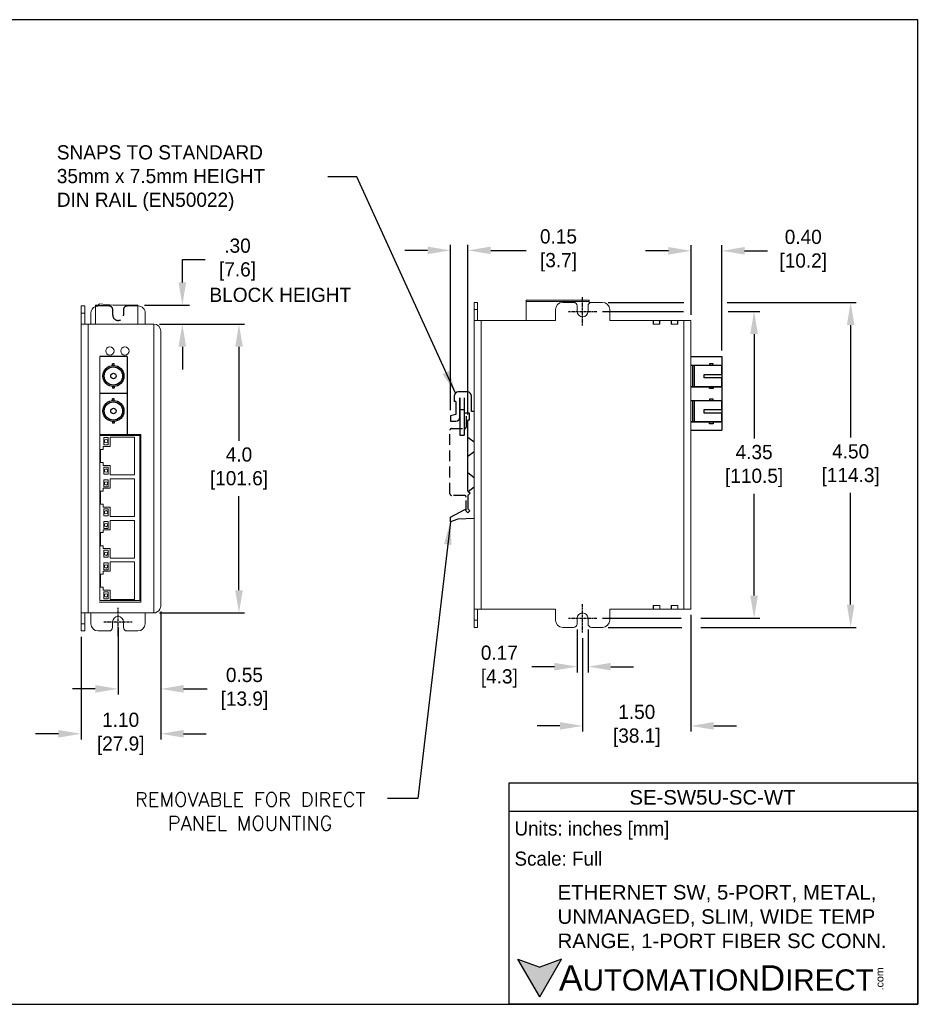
# Model space of a CAD drawing. Header units: inches. Extents: x 0 to 280, y 0 to 173.
# Tile 2 of 2: x 121 to 280, y 0 to 173. Entities that reach past the tile are written whole.
import ezdxf

# ---------------------------------------------------------------- set-up
doc = ezdxf.new("R2010")
doc.units = ezdxf.units.IN
doc.header["$LTSCALE"] = 0.3
doc.header["$MEASUREMENT"] = 0
doc.linetypes.add('CENTER', pattern=[2, 1.25, -0.25, 0.25, -0.25])
doc.linetypes.add('HIDDEN', pattern=[9.525, 6.35, -3.175])
for name, color, linetype in [('Center', 40, 'CENTER'), ('Dimensions', 140, 'Continuous'), ('Hidden', 102, 'HIDDEN'), ('Text', 140, 'Continuous')]:
    doc.layers.add(name, color=color, linetype=linetype)
doc.styles.add('\\M+2ABAC\\M+2A6A11', font='txt')
doc.dimstyles.new('ISO-25', dxfattribs={"dimtxt": 2.5, "dimasz": 2.5, "dimexe": 1.25, "dimexo": 0.625, "dimtad": 1, "dimtxsty": 'Standard', "dimcen": 2.5, "dimadec": 0, "dimazin": 0, "dimtfac": 1, "dimtmove": 0, "dimatfit": 3, "dimfxl": 0, "dimarcsym": 0})
doc.dimstyles.get("Standard").update_dxf_attribs({"dimtxt": 2.5, "dimasz": 4, "dimexe": 1, "dimexo": 1, "dimgap": 1.524, "dimtad": 0, "dimtih": 1, "dimtoh": 1, "dimlfac": 2, "dimzin": 0, "dimdsep": 46, "dimtxsty": 'Standard', "dimcen": 2.5, "dimadec": 0, "dimazin": 0, "dimtfac": 1, "dimtofl": 0, "dimtmove": 0, "dimatfit": 3, "dimfxl": 0, "dimtolj": 1, "dimtzin": 0, "dimarcsym": 0})

# ---------------------------------------------------------------- blocks, each defined once
blk = doc.blocks.new('*D20')
at = {"layer": 'Defpoints', "color": 0}
for p in [(223.38, 123.43), (223.38, 66.28), (267, 66.28)]:
    blk.add_point(p, dxfattribs=at)
at = {"layer": 'Dimensions', "color": 0, "lineweight": -2}
for p, q in [((224.38, 123.43), (237.7, 123.43)), ((245.29, 123.43), (268, 123.43)), ((267, 119.43), (267, 99.64)), ((267, 70.28), (267, 89.92)), ((224.38, 66.28), (237.32, 66.28)), ((240.68, 66.28), (268, 66.28))]:
    blk.add_line(p, q, dxfattribs=at)
at = {"layer": 'Dimensions', "color": 0}
for points in [[(266.34, 119.43), (267.67, 119.43), (267, 123.43)], [(266.34, 70.28), (267.67, 70.28), (267, 66.28)]]:
    blk.add_solid(points, dxfattribs=at)
at = {"layer": 'Dimensions', "color": 0, "insert": (267, 94.78), "char_height": 2.5, "attachment_point": 5}
blk.add_mtext('4.50\\P[114.3]', dxfattribs=at)
blk = doc.blocks.new('*D21')
at = {"layer": 'Defpoints', "color": 0}
for p in [(144.5, 119.62), (144.5, 68.82), (159.49, 68.82)]:
    blk.add_point(p, dxfattribs=at)
at = {"layer": 'Dimensions', "color": 0, "lineweight": -2}
for p, q in [((145.5, 119.62), (160.49, 119.62)), ((159.49, 115.62), (159.49, 99.08)), ((159.49, 72.82), (159.49, 89.36)), ((145.5, 68.82), (160.49, 68.82))]:
    blk.add_line(p, q, dxfattribs=at)
at = {"layer": 'Dimensions', "color": 0}
for points in [[(158.83, 115.62), (160.16, 115.62), (159.49, 119.62)], [(158.83, 72.82), (160.16, 72.82), (159.49, 68.82)]]:
    blk.add_solid(points, dxfattribs=at)
at = {"layer": 'Dimensions', "color": 0, "insert": (159.49, 94.22), "char_height": 2.5, "attachment_point": 5}
blk.add_mtext('4.0\\P[101.6]', dxfattribs=at)
blk = doc.blocks.new('*D22')
at = {"layer": 'Defpoints', "color": 0}
for p in [(145.75, 70.07), (138.23, 67.23), (145.75, 55.46)]:
    blk.add_point(p, dxfattribs=at)
at = {"layer": 'Dimensions', "color": 0, "lineweight": -2}
for p, q in [((145.75, 69.07), (145.75, 54.46)), ((138.23, 66.23), (138.23, 54.46)), ((134.23, 55.46), (130.23, 55.46)), ((149.75, 55.46), (153.93, 55.46))]:
    blk.add_line(p, q, dxfattribs=at)
at = {"layer": 'Dimensions', "color": 0}
for points in [[(134.23, 56.13), (134.23, 54.8), (138.23, 55.46)], [(149.75, 56.13), (149.75, 54.8), (145.75, 55.46)]]:
    blk.add_solid(points, dxfattribs=at)
at = {"layer": 'Dimensions', "color": 0, "insert": (160.45, 55.46), "char_height": 2.5, "attachment_point": 5}
blk.add_mtext('0.55\\P[13.9]', dxfattribs=at)
blk = doc.blocks.new('*D23')
at = {"layer": 'Defpoints', "color": 0}
for p in [(145.75, 70.07), (131.75, 65.64), (145.75, 47.57)]:
    blk.add_point(p, dxfattribs=at)
at = {"layer": 'Dimensions', "color": 0, "lineweight": -2}
for p, q in [((145.75, 69.07), (145.75, 46.57)), ((131.75, 64.64), (131.75, 46.57)), ((127.75, 47.57), (123.75, 47.57)), ((149.75, 47.57), (153.75, 47.57))]:
    blk.add_line(p, q, dxfattribs=at)
at = {"layer": 'Dimensions', "color": 0}
for points in [[(127.75, 48.23), (127.75, 46.9), (131.75, 47.57)], [(149.75, 48.23), (149.75, 46.9), (145.75, 47.57)]]:
    blk.add_solid(points, dxfattribs=at)
at = {"layer": 'Dimensions', "color": 0, "insert": (138.7, 47.57), "char_height": 2.5, "attachment_point": 5}
blk.add_mtext('1.10\\P[27.9]', dxfattribs=at)
blk = doc.blocks.new('*D24')
at = {"layer": 'Defpoints', "color": 0}
for p in [(218.94, 66.92), (220.84, 66.92), (220.84, 59.37)]:
    blk.add_point(p, dxfattribs=at)
at = {"layer": 'Dimensions', "color": 0, "lineweight": -2}
for p, q in [((218.94, 65.92), (218.94, 58.37)), ((220.84, 65.92), (220.84, 58.37)), ((214.94, 59.37), (210.94, 59.37)), ((224.84, 59.37), (228.84, 59.37))]:
    blk.add_line(p, q, dxfattribs=at)
at = {"layer": 'Dimensions', "color": 0}
for points in [[(214.94, 60.04), (214.94, 58.71), (218.94, 59.37)], [(224.84, 60.04), (224.84, 58.71), (220.84, 59.37)]]:
    blk.add_solid(points, dxfattribs=at)
at = {"layer": 'Dimensions', "color": 0, "insert": (205.25, 59.37), "char_height": 2.5, "attachment_point": 5}
blk.add_mtext('0.17\\P[4.3]', dxfattribs=at)
blk = doc.blocks.new('*D25')
at = {"layer": 'Defpoints', "color": 0}
for p in [(222.39, 121.85), (222.39, 67.87), (250.03, 67.87)]:
    blk.add_point(p, dxfattribs=at)
at = {"layer": 'Dimensions', "color": 0, "lineweight": -2}
for p, q in [((223.39, 121.85), (237.64, 121.85)), ((245.49, 121.85), (251.03, 121.85)), ((250.03, 117.85), (250.03, 99.51)), ((250.03, 71.87), (250.03, 89.79)), ((223.39, 67.87), (237.2, 67.87)), ((240.68, 67.87), (251.03, 67.87))]:
    blk.add_line(p, q, dxfattribs=at)
at = {"layer": 'Dimensions', "color": 0}
for points in [[(249.36, 117.85), (250.7, 117.85), (250.03, 121.85)], [(249.36, 71.87), (250.7, 71.87), (250.03, 67.87)]]:
    blk.add_solid(points, dxfattribs=at)
at = {"layer": 'Dimensions', "color": 0, "insert": (250.03, 94.65), "char_height": 2.5, "attachment_point": 5}
blk.add_mtext('4.35\\P[110.5]', dxfattribs=at)
blk = doc.blocks.new('*D26')
at = {"layer": 'Defpoints', "color": 0}
for p in [(238.94, 69.47), (219.89, 65.37), (219.89, 48.96)]:
    blk.add_point(p, dxfattribs=at)
at = {"layer": 'Dimensions', "color": 0, "lineweight": -2}
for p, q in [((238.94, 68.47), (238.94, 47.96)), ((219.89, 64.37), (219.89, 47.96)), ((215.89, 48.96), (211.89, 48.96)), ((242.94, 48.96), (246.94, 48.96))]:
    blk.add_line(p, q, dxfattribs=at)
at = {"layer": 'Dimensions', "color": 0}
for points in [[(215.89, 49.63), (215.89, 48.29), (219.89, 48.96)], [(242.94, 49.63), (242.94, 48.29), (238.94, 48.96)]]:
    blk.add_solid(points, dxfattribs=at)
at = {"layer": 'Dimensions', "color": 0, "insert": (229.41, 48.96), "char_height": 2.5, "attachment_point": 5}
blk.add_mtext('1.50\\P[38.1]', dxfattribs=at)
blk = doc.blocks.new('*D30')
at = {"layer": 'Defpoints', "color": 0}
for p in [(196.65, 132.57), (196.65, 103.5), (199.74, 102.74)]:
    blk.add_point(p, dxfattribs=at)
at = {"layer": 'Dimensions', "color": 0, "lineweight": -2}
for p, q in [((196.65, 104.5), (196.65, 133.57)), ((199.74, 103.74), (199.74, 133.57)), ((192.65, 132.57), (188.65, 132.57)), ((203.74, 132.57), (209.96, 132.57))]:
    blk.add_line(p, q, dxfattribs=at)
at = {"layer": 'Dimensions', "color": 0}
for points in [[(192.65, 133.24), (192.65, 131.91), (196.65, 132.57)], [(203.74, 133.24), (203.74, 131.91), (199.74, 132.57)]]:
    blk.add_solid(points, dxfattribs=at)
at = {"layer": 'Dimensions', "color": 0, "insert": (215.65, 132.57), "char_height": 2.5, "attachment_point": 5}
blk.add_mtext('\\A1;0.15\\P[3.7]', dxfattribs=at)
blk = doc.blocks.new('*D32')
at = {"layer": 'Defpoints', "color": 0}
for p in [(244.36, 132.49), (238.96, 120.26), (244.36, 113.94, -557.98)]:
    blk.add_point(p, dxfattribs=at)
at = {"layer": 'Dimensions', "color": 0, "lineweight": -2}
for p, q in [((238.96, 121.26), (238.96, 133.49)), ((244.36, 114.94), (244.36, 133.49)), ((234.96, 132.49), (230.96, 132.49)), ((248.36, 132.49), (252.36, 132.49))]:
    blk.add_line(p, q, dxfattribs=at)
at = {"layer": 'Dimensions', "color": 0}
for points in [[(234.96, 133.16), (234.96, 131.83), (238.96, 132.49)], [(248.36, 133.16), (248.36, 131.83), (244.36, 132.49)]]:
    blk.add_solid(points, dxfattribs=at)
at = {"layer": 'Dimensions', "color": 0, "insert": (258.67, 132.49), "char_height": 2.5, "attachment_point": 5}
blk.add_mtext('\\A1;0.40 \\P[10.2] ', dxfattribs=at)

msp = doc.modelspace()

# ---------------------------------------------------------------- hatches: boundary and pattern name
at = {"layer": 'Text'}
msp.add_hatch(color=256, dxfattribs=at).paths.add_polyline_path([(216.1776, 7.9385), (212.3539, 6.5468), (208.5303, 7.9385), (212.3539, 1.3158)])

# ---------------------------------------------------------------- linework, layer by layer
at = {"color": 7, "linetype": 'Continuous', "lineweight": 15}
for p, q in [((134.7431, 122.9263), (134.2493, 122.9263)), ((134.2493, 122.9263), (134.2493, 119.6181)), ((134.9911, 123.1743), (134.7431, 122.9263)), ((137.3524, 122.9263), (134.9911, 123.1743)), ((141.6993, 122.9263), (137.3524, 122.9263)), ((138.0975, 122.9413), (140.9541, 122.9413)), ((138.0975, 122.9413), (138.0975, 122.9263)), ((140.9541, 122.9413), (140.9541, 122.9263)), ((141.6993, 119.6181), (141.6993, 122.9263)), ((201.4173, 123.4331), (200.8373, 123.4331)), ((200.8373, 122.1631), (200.8373, 123.4331)), ((201.4173, 122.1631), (201.4173, 123.4331)), ((221.0229, 123.8137), (209.9479, 123.8137)), ((209.9479, 123.8137), (209.9479, 123.5657)), ((221.0229, 123.5657), (209.9479, 123.5657)), ((209.9479, 123.5657), (209.9479, 120.2576)), ((218.2998, 123.4326), (216.3948, 123.4326)), ((221.0229, 123.8137), (221.0229, 123.5657)), ((221.0229, 123.5657), (221.0229, 123.2436)), ((223.3798, 123.4326), (221.4748, 123.4326)), ((132.3993, 122.7931), (131.7493, 122.7931)), ((131.7493, 121.5231), (131.7493, 122.7931)), ((132.3993, 121.5231), (131.7493, 121.5231)), ((131.7493, 119.6181), (131.7493, 121.5231)), ((132.3993, 121.5231), (132.3993, 122.7931)), ((132.3993, 119.6181), (132.3993, 121.5231)), ((133.4685, 119.6181), (133.4685, 121.5236)), ((141.6993, 122.7936), (141.7443, 122.7936)), ((143.0144, 121.5236), (143.0144, 119.6181)), ((201.4173, 122.1631), (200.8373, 122.1631)), ((200.8373, 120.2576), (200.8373, 122.1631)), ((201.4173, 120.2576), (201.4173, 122.1631)), ((215.1248, 122.1626), (215.1248, 120.2576)), ((218.9348, 121.8451), (218.9348, 122.7976)), ((220.8398, 122.7976), (220.8398, 121.8451)), ((224.6498, 120.2576), (224.6498, 122.1626)), ((131.7384, 118.9832), (131.7384, 119.6181)), ((131.7384, 119.6181), (131.7493, 119.6181)), ((131.7493, 68.8182), (131.7493, 119.6181)), ((131.7493, 119.6181), (132.9993, 119.6181)), ((132.9993, 119.6181), (132.9993, 68.8182)), ((144.4993, 119.6181), (132.9993, 119.6181)), ((144.4993, 68.8182), (144.4993, 119.6181)), ((200.8373, 69.4576), (200.8373, 120.2576)), ((200.8373, 120.2576), (202.0873, 120.2576)), ((202.0873, 120.2576), (202.0873, 69.4576)), ((202.0873, 120.2576), (215.1248, 120.2576)), ((224.6498, 120.2576), (232.3029, 120.2576)), ((232.3029, 119.6076), (232.3029, 120.2576)), ((232.3343, 120.2576), (232.3029, 120.2576)), ((232.3029, 119.6076), (232.3343, 119.6076)), ((232.3343, 120.2576), (232.3343, 119.6076)), ((233.4279, 120.2576), (232.3343, 120.2576)), ((232.3343, 119.6076), (233.4279, 119.6076)), ((233.4279, 119.6076), (233.4279, 120.2576)), ((233.4593, 120.2576), (233.4279, 120.2576)), ((233.4279, 119.6076), (233.4593, 119.6076)), ((233.4593, 119.6076), (233.4593, 120.2576)), ((233.4593, 120.2576), (235.466, 120.2576)), ((235.466, 119.6076), (235.466, 120.2576)), ((235.4962, 120.2576), (235.466, 120.2576)), ((235.466, 119.6076), (236.6198, 119.6076)), ((235.4962, 120.2576), (235.4962, 119.6226)), ((236.5896, 120.2576), (235.4962, 120.2576)), ((235.4962, 119.6226), (236.5896, 119.6226)), ((236.5896, 119.6226), (236.5896, 120.2576)), ((236.6198, 120.2576), (236.5896, 120.2576)), ((236.6198, 119.6076), (236.6198, 120.2576)), ((236.6198, 120.2576), (237.6873, 120.2576)), ((237.6873, 69.4576), (237.6873, 120.2576)), ((237.6873, 120.2576), (238.9373, 120.2576)), ((238.9373, 120.2576), (238.9373, 69.4576)), ((131.7384, 118.9832), (131.7493, 118.9832)), ((131.7384, 118.9682), (131.7384, 118.9832)), ((131.7384, 118.9682), (131.7493, 118.9682)), ((145.7493, 118.3682), (145.7493, 70.0681)), ((135.0258, 113.9378), (135.0258, 71.3326)), ((238.9376, 113.937, -557.9774), (238.9376, 100.9547, -557.9774)), ((238.9376, 110.2516, -557.9774), (238.9376, 110.2978, -557.9774)), ((238.9376, 109.0298, -557.9774), (238.9376, 110.2516, -557.9774)), ((238.9376, 104.7858, -557.9774), (238.9376, 106.0087, -557.9774)), ((238.9376, 104.7398, -557.9774), (238.9376, 104.7858, -557.9774)), ((238.9376, 104.7485, -557.9774), (238.9376, 103.7982, -557.9774)), ((238.9376, 103.7605, -557.9774), (238.9376, 103.8067, -557.9774)), ((238.9376, 102.5387, -557.9774), (238.9376, 103.7605, -557.9774)), ((142.2554, 100.2029), (135.0258, 100.2029)), ((142.0743, 100.0487), (135.0403, 100.0487)), ((135.0403, 100.0487), (135.0403, 70.9821)), ((136.5068, 99.6404), (135.7503, 99.6404)), ((135.7503, 99.6404), (135.7503, 98.4005)), ((136.5068, 98.4005), (136.5068, 99.6404)), ((141.1525, 99.7052), (136.8425, 99.7052)), ((136.8425, 99.7052), (136.8425, 98.0571)), ((141.1525, 93.1039), (141.1525, 99.7052)), ((142.0743, 70.9821), (142.0743, 100.0487)), ((142.0743, 100.0487), (142.2554, 100.0487)), ((142.2554, 70.6932), (142.2554, 100.2029)), ((135.6249, 97.5635), (135.1472, 97.5635)), ((135.1472, 97.5635), (135.1472, 95.2457)), ((136.8425, 98.0571), (135.6249, 98.0571)), ((135.6249, 98.0571), (135.6249, 97.5635)), ((135.7503, 98.4005), (136.5068, 98.4005)), ((135.1472, 95.2457), (135.6249, 95.2457)), ((135.6249, 95.2457), (135.6249, 94.7521)), ((135.6249, 94.7521), (136.8425, 94.7521)), ((135.7503, 94.4775), (135.7503, 93.2377)), ((136.5068, 94.4775), (135.7503, 94.4775)), ((136.5068, 93.2377), (136.5068, 94.4775)), ((136.8425, 94.7521), (136.8425, 93.1039)), ((135.7503, 93.2377), (136.5068, 93.2377)), ((136.5068, 92.2087), (135.7503, 92.2087)), ((135.7503, 92.2087), (135.7503, 90.9689)), ((136.5068, 90.9689), (136.5068, 92.2087)), ((136.8425, 93.1039), (141.1525, 93.1039)), ((141.1525, 92.3913), (136.8425, 92.3913)), ((136.8425, 92.3913), (136.8425, 90.7432)), ((141.1525, 85.79), (141.1525, 92.3913)), ((135.6249, 90.2496), (135.1472, 90.2496)), ((135.1472, 90.2496), (135.1472, 87.9317)), ((136.8425, 90.7432), (135.6249, 90.7432)), ((135.6249, 90.7432), (135.6249, 90.2496)), ((135.7503, 90.9689), (136.5068, 90.9689)), ((135.1472, 87.9317), (135.6249, 87.9317)), ((135.6249, 87.9317), (135.6249, 87.4381)), ((135.6249, 87.4381), (136.8425, 87.4381)), ((136.5068, 87.1465), (135.7503, 87.1465)), ((135.7503, 87.1465), (135.7503, 85.9067)), ((136.5068, 85.9067), (136.5068, 87.1465)), ((136.8425, 87.4381), (136.8425, 85.79)), ((135.7503, 85.9067), (136.5068, 85.9067)), ((135.7503, 84.8948), (135.7503, 83.6549)), ((136.5068, 84.8948), (135.7503, 84.8948)), ((136.5068, 83.6549), (136.5068, 84.8948)), ((136.8425, 85.79), (141.1525, 85.79)), ((136.8425, 85.0774), (136.8425, 83.4292)), ((141.1525, 85.0774), (136.8425, 85.0774)), ((141.1525, 78.4761), (141.1525, 85.0774)), ((136.8425, 83.4292), (135.6249, 83.4292)), ((135.6249, 83.4292), (135.6249, 82.9356)), ((135.7503, 83.6549), (136.5068, 83.6549)), ((135.6249, 82.9356), (135.1472, 82.9356)), ((135.1472, 82.9356), (135.1472, 80.6178)), ((135.1472, 80.6178), (135.6249, 80.6178)), ((135.6249, 80.6178), (135.6249, 80.1242)), ((135.6249, 80.1242), (136.8425, 80.1242)), ((136.5068, 79.8446), (135.7503, 79.8446)), ((135.7503, 79.8446), (135.7503, 78.6048)), ((136.5068, 78.6048), (136.5068, 79.8446)), ((136.8425, 80.1242), (136.8425, 78.4761)), ((135.7503, 78.6048), (136.5068, 78.6048)), ((136.8425, 78.4761), (141.1525, 78.4761)), ((135.7503, 77.6217), (135.7503, 76.3819)), ((136.5068, 77.6217), (135.7503, 77.6217)), ((135.7503, 76.3819), (136.5068, 76.3819)), ((136.5068, 76.3819), (136.5068, 77.6217)), ((141.1525, 77.8043), (136.8425, 77.8043)), ((136.8425, 77.8043), (136.8425, 76.1562)), ((141.1525, 71.1621), (141.1525, 77.8043)), ((135.6249, 75.6217), (135.1472, 75.6217)), ((135.1472, 75.6217), (135.1472, 73.3447)), ((136.8425, 76.1562), (135.6249, 76.1562)), ((135.6249, 76.1562), (135.6249, 75.6217)), ((135.1472, 73.3447), (135.6249, 73.3447)), ((135.6249, 73.3447), (135.6249, 72.8102)), ((135.6249, 72.8102), (136.8425, 72.8102)), ((136.8425, 72.8102), (136.8425, 71.1621)), ((136.5068, 72.5324), (135.7503, 72.5324)), ((135.7503, 72.5324), (135.7503, 71.2925)), ((135.7503, 71.2925), (136.5068, 71.2925)), ((136.5068, 71.2925), (136.5068, 72.5324)), ((136.8425, 71.1621), (141.1525, 71.1621)), ((134.9335, 70.6932), (142.2554, 70.6932)), ((135.0403, 70.9821), (142.0743, 70.9821)), ((142.2554, 70.9821), (142.0743, 70.9821)), ((202.0873, 69.4576), (200.8373, 69.4576)), ((200.8373, 67.5526), (200.8373, 69.4576)), ((201.4173, 67.5526), (201.4173, 69.4576)), ((215.1248, 69.4576), (202.0873, 69.4576)), ((215.1248, 69.4576), (215.1248, 67.5526)), ((224.6498, 67.5526), (224.6498, 69.4576)), ((232.3029, 69.4576), (224.6498, 69.4576)), ((233.4593, 70.1076), (232.3029, 70.1076)), ((232.3029, 70.1076), (232.3029, 69.4576)), ((232.3029, 69.4576), (232.3241, 69.4576)), ((232.3241, 70.1076), (232.3241, 69.4576)), ((232.3241, 69.4576), (233.438, 69.4576)), ((233.438, 69.4576), (233.438, 70.1076)), ((233.438, 69.4576), (233.4593, 69.4576)), ((233.4593, 70.1076), (233.4593, 69.4576)), ((235.466, 69.4576), (233.4593, 69.4576)), ((236.6198, 70.1076), (235.466, 70.1076)), ((235.466, 70.1076), (235.466, 69.4576)), ((235.466, 69.4576), (235.4859, 69.4576)), ((235.4859, 70.1076), (235.4859, 69.4576)), ((235.4859, 69.4576), (236.5998, 69.4576)), ((236.5998, 69.4576), (236.5998, 70.1076)), ((236.5998, 69.4576), (236.6198, 69.4576)), ((236.6198, 70.1076), (236.6198, 69.4576)), ((237.6873, 69.4576), (236.6198, 69.4576)), ((238.9373, 69.4576), (237.6873, 69.4576)), ((132.9993, 68.8182), (131.7493, 68.8182)), ((131.7493, 66.9132), (131.7493, 68.8182)), ((132.3993, 66.9132), (132.3993, 68.8182)), ((144.4993, 68.8182), (132.9993, 68.8182)), ((133.4685, 66.9132), (133.4685, 68.8182)), ((142.9935, 68.8182), (142.9935, 66.9132)), ((201.4173, 67.5526), (200.8373, 67.5526)), ((200.8373, 66.2826), (200.8373, 67.5526)), ((201.4173, 66.2826), (201.4173, 67.5526)), ((218.9348, 66.9176), (218.9348, 67.8701)), ((220.8398, 67.8701), (220.8398, 66.9176)), ((132.3993, 66.9132), (131.7493, 66.9132)), ((131.7493, 65.6432), (131.7493, 66.9132)), ((132.3993, 65.6432), (132.3993, 66.9132)), ((137.2785, 67.2306), (137.2785, 66.2782)), ((139.1835, 66.2782), (139.1835, 67.2306)), ((201.4173, 66.2826), (200.8373, 66.2826)), ((216.3948, 66.2826), (218.2998, 66.2826)), ((221.4748, 66.2826), (223.3798, 66.2826)), ((132.3993, 65.6432), (131.7493, 65.6432)), ((136.6435, 65.6432), (134.7385, 65.6432)), ((141.7235, 65.6432), (139.8185, 65.6432))]:
    msp.add_line(p, q, dxfattribs=at)
for p, q in [((139.8242, 113.9378), (135.0258, 113.9378)), ((137.2763, 112.3212, 553.7109), (137.2763, 112.6348, 553.7109)), ((137.5736, 112.6348, 553.7109), (137.2763, 112.6348, 553.7109)), ((137.5736, 112.3212, 553.7109), (137.5736, 112.6348, 553.7109)), ((139.8242, 113.9378), (139.8242, 100.2029)), ((238.9376, 113.937, -557.9774), (244.3568, 113.937, -557.9774)), ((242.8104, 112.624), (242.1904, 112.624)), ((242.1904, 112.624), (242.1904, 112.314)), ((242.8104, 112.314), (242.8104, 112.624)), ((244.3568, 113.937, -557.9774), (244.3568, 100.9547, -557.9774)), ((244.3603, 112.314), (238.9315, 112.314)), ((239.2415, 108.5942), (239.2415, 112.314)), ((239.5515, 108.5942), (239.5515, 112.314)), ((244.3603, 110.7641), (244.3603, 112.314)), ((241.2604, 110.1441), (241.2604, 110.7641)), ((241.2604, 110.7641), (244.3603, 110.7641)), ((244.3603, 110.1441), (241.2604, 110.1441)), ((244.3603, 108.5942), (244.3603, 110.1441)), ((139.8242, 107.4053), (135.0258, 107.4053)), ((137.2763, 108.6418, 553.7109), (137.2763, 108.3282, 553.7109)), ((137.5736, 108.3282, 553.7109), (137.2763, 108.3282, 553.7109)), ((137.5736, 108.6418, 553.7109), (137.5736, 108.3282, 553.7109)), ((199.6394, 107.6901), (198.0421, 107.6901)), ((238.9315, 108.5942), (244.3603, 108.5942)), ((244.3603, 108.5942), (238.9315, 108.5942)), ((242.1904, 108.2842), (242.1904, 108.5942)), ((242.8104, 108.2842), (242.1904, 108.2842)), ((242.8104, 108.5942), (242.8104, 108.2842)), ((137.2763, 106.1689, 553.7109), (137.2763, 106.4825, 553.7109)), ((137.5736, 106.4825, 553.7109), (137.2763, 106.4825, 553.7109)), ((137.5736, 106.1689, 553.7109), (137.5736, 106.4825, 553.7109)), ((197.3161, 106.9641), (197.3161, 106.0203)), ((197.6065, 106.0203), (197.3161, 106.0203)), ((197.6065, 106.0203), (197.6065, 103.6849)), ((198.3204, 103.2735), (198.3204, 106.6374)), ((198.3204, 106.6374), (198.3204, 100.1036)), ((199.0465, 106.6374), (199.0465, 104.0237)), ((199.0465, 106.6374), (199.0465, 100.1036)), ((200.3654, 104.2657), (200.3654, 106.9641)), ((244.3603, 106.1143), (238.9315, 106.1143)), ((239.2415, 102.3944), (239.2415, 106.1143)), ((239.5515, 102.3944), (239.5515, 106.1143)), ((242.1904, 106.4242), (242.1904, 106.1143)), ((242.8104, 106.4242), (242.1904, 106.4242)), ((242.8104, 106.1143), (242.8104, 106.4242)), ((244.3603, 104.5643), (244.3603, 106.1143)), ((198.3204, 104.5924), (199.0465, 104.5924)), ((199.0465, 104.0237), (199.9782, 104.0237)), ((199.9782, 104.0237), (199.9782, 102.741)), ((200.8373, 104.2657), (200.3654, 104.2657)), ((241.2604, 104.5643), (244.3603, 104.5643)), ((241.2604, 103.9443), (241.2604, 104.5643)), ((244.3603, 103.9443), (241.2604, 103.9443)), ((244.3603, 102.3944), (244.3603, 103.9443)), ((137.2763, 102.4894, 553.7109), (137.2763, 102.1758, 553.7109)), ((137.5736, 102.1758, 553.7109), (137.2763, 102.1758, 553.7109)), ((137.5736, 102.4894, 553.7109), (137.5736, 102.1758, 553.7109)), ((197.6065, 103.6849), (196.6506, 103.5034)), ((196.6506, 103.5034), (196.6506, 102.5474)), ((196.6506, 102.5474), (197.5944, 102.5474)), ((199.9782, 102.741), (199.7362, 102.741)), ((199.7362, 90.217), (199.7362, 102.741)), ((244.3568, 102.3944), (238.9315, 102.3944)), ((238.9315, 102.3944), (244.3568, 102.3944)), ((242.1904, 102.0844), (242.1904, 102.3944)), ((242.8104, 102.3944), (242.8104, 102.0844)), ((238.9376, 100.9547, -557.9774), (244.3568, 100.9547, -557.9774)), ((242.8104, 102.0844), (242.1904, 102.0844)), ((198.3204, 100.1036), (199.0465, 100.1036)), ((199.7362, 90.217), (200.1234, 89.854)), ((200.1234, 89.854), (199.7362, 89.491)), ((199.7362, 89.491), (199.7362, 87.1072)), ((196.6506, 85.631), (199.1898, 86.9862)), ((199.1898, 86.9862), (199.7362, 86.4398)), ((199.7362, 87.1072), (200.0699, 86.7735)), ((200.0699, 86.7735), (199.7362, 86.4398)), ((196.6506, 84.8202), (196.6506, 85.631)), ((197.9816, 85.3043), (196.6506, 84.8202)), ((200.8373, 85.4495), (197.9816, 85.3043))]:
    msp.add_line(p, q)
for centre, radius in [((136.7993, 114.8853), 0.7306), ((139.4405, 114.8853), 0.7306), ((136.1285, 99.0204), 0.2941), ((136.1285, 93.8576), 0.2941), ((136.1285, 91.5888), 0.2941), ((136.1285, 86.5266), 0.2941), ((136.1285, 84.2748), 0.2941), ((136.1285, 79.2247), 0.2941), ((136.1285, 77.0018), 0.2941), ((136.1285, 71.9125), 0.2941)]:
    msp.add_circle(centre, radius, dxfattribs=at)
for centre, radius in [((137.425, 110.4815, 553.7109), 1.8457), ((137.425, 110.4815, 553.7109), 1.6124), ((137.425, 110.4815, 553.7109), 0.4799), ((137.425, 104.3291, 553.7109), 1.8457), ((137.425, 104.3291, 553.7109), 1.6124), ((137.425, 104.3291, 553.7109), 0.4799)]:
    msp.add_circle(centre, radius)
for centre, radius, start, end in [((216.3948, 122.1626), 1.27, 90, 180), ((218.2998, 122.7976), 0.635, 0, 90), ((221.4748, 122.7976), 0.635, 90, 180), ((223.3798, 122.1626), 1.27, 0, 90), ((134.738, 121.5238), 1.2695, 112.643572, 180.006248), ((141.7444, 121.5236), 1.27, 0, 90.004253), ((219.8873, 121.8451), 0.9525, 180, 0), ((144.4993, 118.3682), 1.25, 0, 90), ((144.4993, 70.0681), 1.25, 270, 331.314598), ((144.4993, 70.0681), 1.25, 331.314598, 0), ((138.231, 67.2306), 0.9525, 0, 180), ((216.3948, 67.5526), 1.27, 180, 270), ((219.8873, 67.8701), 0.9525, 0, 180), ((223.3798, 67.5526), 1.27, 270, 0), ((134.7385, 66.9132), 1.27, 180, 270), ((136.6435, 66.2782), 0.635, 270, 0), ((139.8185, 66.2782), 0.635, 180, 270), ((141.7235, 66.9132), 1.27, 270, 0), ((218.2998, 66.9176), 0.635, 270, 0), ((221.4748, 66.9176), 0.635, 180, 270)]:
    msp.add_arc(centre, radius, start, end, dxfattribs=at)
for centre, start, end in [((198.0421, 106.9641), 90, 180), ((199.6394, 106.9641), 0, 90), ((197.5944, 103.2735), 270, 0)]:
    msp.add_arc(centre, 0.726, start, end)
at = {"layer": 'Center'}
for p, q in [((219.8873, 119.3451), (219.8873, 124.3451)), ((217.3873, 121.8451), (222.3873, 121.8451)), ((138.231, 64.7307), (138.231, 69.7307)), ((219.8873, 65.3701), (219.8873, 70.3701)), ((217.3873, 67.8701), (222.3873, 67.8701)), ((135.731, 67.2306), (140.731, 67.2306))]:
    msp.add_line(p, q, dxfattribs=at)
at = {"layer": 'Defpoints'}
msp.add_lwpolyline([(278.8169, 173.1353), (0, 173.1353), (0, 0), (278.8169, 0)], close=True, dxfattribs=at)
at = {"layer": 'Dimensions'}
for p, q in [((149.543, 126.9413), (149.543, 130.9413)), ((149.543, 130.9413), (153.543, 130.9413)), ((142.9095, 122.9263), (150.7965, 122.9263)), ((146.4993, 119.6181), (150.5375, 119.6181)), ((149.5375, 115.6182), (149.5375, 111.6182))]:
    msp.add_line(p, q, dxfattribs=at)
for points in [[(148.8764, 126.9413), (150.2097, 126.9413), (149.543, 122.9413)], [(148.8708, 115.6182), (150.2042, 115.6182), (149.5375, 119.6181)]]:
    msp.add_solid(points, dxfattribs=at)
at = {"layer": 'Hidden'}
for p, q in [((136.6644, 122.7931), (134.7594, 122.7931)), ((137.2994, 121.2057), (137.2994, 122.1581)), ((139.2044, 122.1581), (139.2044, 121.2057)), ((141.7444, 122.7931), (139.8394, 122.7931)), ((199.7362, 99.728), (200.8373, 98.8931)), ((199.7362, 96.3883), (200.8373, 97.2232)), ((199.7362, 93.4963), (200.8373, 92.6613)), ((199.8007, 90.1565), (200.8373, 90.9915))]:
    msp.add_line(p, q, dxfattribs=at)
msp.add_lwpolyline([(199.4077, 86.713), (199.4077, 89.191, 0.41421356), (199.1077, 89.491), (196.8676, 89.491, -0.41421356), (196.5676, 89.791), (196.5676, 100.9345, -0.41421356), (196.8676, 101.2345), (199.157, 101.2345, 0.41421356), (199.457, 101.5345), (199.457, 104.0237)], format="xyb", dxfattribs=at)
for centre, radius, start, end in [((134.738, 121.5238), 1.2695, 89.037208, 112.643569), ((136.6644, 122.1581), 0.635, 0, 90), ((138.2519, 121.2057), 0.9525, 180, 0), ((139.8394, 122.1581), 0.635, 90, 180)]:
    msp.add_arc(centre, radius, start, end, dxfattribs=at)
at = {"layer": 'Text'}
for p, q in [((206.9953, 38.9387), (278.8169, 38.9387)), ((206.9953, 0), (206.9953, 38.9387)), ((278.8169, 38.9387), (278.8169, 0)), ((206.9953, 33.988), (278.8169, 33.988)), ((212.3539, 1.3158), (208.5303, 7.9385)), ((208.5303, 7.9385), (212.3539, 6.5468)), ((212.3539, 1.3158), (216.1776, 7.9385)), ((216.1776, 7.9385), (212.3539, 6.5468)), ((278.8169, 0), (206.9953, 0))]:
    msp.add_line(p, q, dxfattribs=at)

# ---------------------------------------------------------------- texts
at = {"insert": (135.5194, 166.4507), "char_height": 2.5, "attachment_point": 4}
msp.add_mtext('\\A1;', dxfattribs=at)
at = {"layer": 'Dimensions', "char_height": 2.5}
for s, insert, attachment_point in [('SNAPS TO STANDARD\\P35mm x 7.5mm HEIGHT\\PDIN RAIL (EN50022)', (127.478, 145.2669), 4), ('\\A1;.30\\P[7.6]', (159.2337, 130.9413), 5), ('\\A1;\\PBLOCK HEIGHT', (166.7549, 126.8208), 5)]:
    msp.add_mtext(s, dxfattribs=dict(at, insert=insert, attachment_point=attachment_point))
at = {"layer": 'Text', "color": 140, "insert": (161.4612, 33.9233), "char_height": 2.5, "attachment_point": 5}
msp.add_mtext('{\\Fromans|c0;REMOVABLE FOR DIRECT\\PPANEL MOUNTING}', dxfattribs=at)
at = {"layer": 'Text', "linetype": 'Continuous', "char_height": 2.560326, "attachment_point": 1}
for s, insert, width in [('{\\fArial|b0|i0|c0|p34;SE-SW5U-SC-WT}', (228.1143, 37.6756), 36.988504), ('{\\fArial|b0|i0|c0|p34;ETHERNET SW, 5-PORT, METAL, UNMANAGED, SLIM, WIDE TEMP RANGE, 1-PORT FIBER SC CONN.}', (215.4899, 20.9807), 67.093711)]:
    msp.add_mtext(s, dxfattribs=dict(at, insert=insert, width=width))
at = {"layer": 'Text', "char_height": 2.475348, "width": 71.821526, "attachment_point": 4}
for s, insert in [(' Units: inches [mm]', (206.9953, 30.5471)), (' Scale: Full', (206.9953, 25.5964))]:
    msp.add_mtext(s, dxfattribs=dict(at, insert=insert))
at = {"layer": 'Text', "insert": (208.5303, 4.6271), "char_height": 3.713022, "width": 62.897377, "attachment_point": 4, "style": '\\M+2ABAC\\M+2A6A11'}
msp.add_mtext('{\\fArial|b0|i0|c0|p34;     \\H1.2x;A\\H0.8333x;UTOMATION\\H1.2x;D\\H0.8333x;IRECT}', dxfattribs=at)
at = {"layer": 'Text', "insert": (271.4276, 2.4503), "char_height": 1.336688, "width": 3.961061, "attachment_point": 1, "rotation": 90, "style": '\\M+2ABAC\\M+2A6A11'}
msp.add_mtext('{\\fArial|b0|i0|c0|p34;.com}', dxfattribs=at)

# ---------------------------------------------------------------- dimensions: what is measured, and where the dimension line sits
at = {"layer": 'Dimensions'}
for base, p1, p2, text, dimstyle, override, picture, middle in [((196.6506, 132.573), (199.7362, 102.741), (196.6506, 103.5034), '0.15\\P[3.7]', 'Standard', {"dimpost": '\\X'}, '*D30', (215.6482, 132.573)), ((145.7493, 47.5658), (131.7493, 65.6432), (145.7493, 70.0681), '1.10\\P[27.9]', 'ISO-25', {"dimasz": 4, "dimexe": 1, "dimexo": 1, "dimgap": 1.524, "dimtad": 0, "dimtih": 1, "dimtoh": 1, "dimlfac": 2, "dimzin": 0, "dimdsep": 46, "dimpost": '\\X', "dimtofl": 0, "dimtzin": 0}, '*D23', (138.7033, 47.5658)), ((145.7493, 55.465), (138.231, 67.2306), (145.7493, 70.0681), '0.55\\P[13.9]', 'ISO-25', {"dimasz": 4, "dimexe": 1, "dimexo": 1, "dimgap": 1.524, "dimtad": 0, "dimtih": 1, "dimtoh": 1, "dimlfac": 2, "dimzin": 0, "dimdsep": 46, "dimpost": '\\X', "dimtofl": 0, "dimtzin": 0}, '*D22', (160.45, 55.465)), ((219.8873, 48.9593), (238.9373, 69.4701), (219.8873, 65.3701), '1.50\\P[38.1]', 'ISO-25', {"dimasz": 4, "dimexe": 1, "dimexo": 1, "dimgap": 1.524, "dimtad": 0, "dimtih": 1, "dimtoh": 1, "dimlfac": 2, "dimzin": 0, "dimdsep": 46, "dimpost": '\\X', "dimtofl": 0, "dimtzin": 0}, '*D26', (229.4123, 48.9593)), ((220.8448, 59.3732), (218.9398, 66.9176), (220.8448, 66.9176), '0.17\\P[4.3]', 'ISO-25', {"dimasz": 4, "dimexe": 1, "dimexo": 1, "dimgap": 1.524, "dimtad": 0, "dimtih": 1, "dimtoh": 1, "dimlfac": 2, "dimzin": 0, "dimdsep": 46, "dimpost": '\\X', "dimtofl": 0, "dimtzin": 0}, '*D24', (205.2491, 59.3732))]:
    dim = msp.add_linear_dim(base=base, p1=p1, p2=p2, text=text, dimstyle=dimstyle, override=override, dxfattribs=at)
    dim.commit()
    dim.dimension.update_dxf_attribs({"geometry": picture, "text_midpoint": middle, "dimtype": 160})
dim = msp.add_linear_dim(base=(244.3568, 132.4927), p1=(238.9595, 120.2576), p2=(244.3568, 113.937, -557.9774), text='0.40 \\P[10.2] ', dimstyle='Standard', override={"dimpost": '\\X'}, dxfattribs=at)
dim.commit()
dim.dimension.update_dxf_attribs({"geometry": '*D32', "text_midpoint": (258.6725, 132.4927)})
for base, p1, p2, text, override, picture, middle in [((267.0023, 66.2826), (223.3798, 123.4326), (223.3798, 66.2826), '4.50\\P[114.3]', {"dimasz": 4, "dimexe": 1, "dimexo": 1, "dimgap": 1.524, "dimtih": 1, "dimtoh": 1, "dimlfac": 2, "dimzin": 0, "dimpost": '\\X', "dimtofl": 0, "dimtzin": 0}, '*D20', (267.0023, 94.7817)), ((250.029, 67.8701), (222.3873, 121.8451), (222.3873, 67.8701), '4.35\\P[110.5]', {"dimasz": 4, "dimexe": 1, "dimexo": 1, "dimgap": 1.524, "dimtad": 0, "dimtih": 1, "dimtoh": 1, "dimlfac": 2, "dimzin": 0, "dimdsep": 46, "dimpost": '\\X', "dimtofl": 0, "dimtzin": 0}, '*D25', (250.029, 94.6497))]:
    dim = msp.add_linear_dim(base=base, p1=p1, p2=p2, angle=90, text=text, dimstyle='ISO-25', override=override, dxfattribs=at)
    dim.commit()
    dim.dimension.update_dxf_attribs({"geometry": picture, "text_midpoint": middle, "dimtype": 160})
dim = msp.add_linear_dim(base=(159.4931, 68.8182), p1=(144.4993, 119.6181), p2=(144.4993, 68.8182), angle=90, text='4.0\\P[101.6]', dimstyle='ISO-25', override={"dimasz": 4, "dimexe": 1, "dimexo": 1, "dimgap": 1.524, "dimtih": 1, "dimtoh": 1, "dimlfac": 2, "dimzin": 0, "dimpost": '\\X', "dimtofl": 0, "dimtzin": 0}, dxfattribs=at)
dim.commit()
dim.dimension.update_dxf_attribs({"geometry": '*D21', "text_midpoint": (159.4931, 94.2182)})

# ---------------------------------------------------------------- leaders
msp.add_leader([(196.6506, 84.8202), (190.9055, 36.2072), (185.5865, 36.2072)], dimstyle='Standard', dxfattribs=at)
at = {"layer": 'Text'}
msp.add_leader([(197.5287, 107.4775), (180.1897, 145.4956), (175.1028, 145.4956)], dimstyle='Standard', dxfattribs=at)

doc.saveas('drawing.dxf')
